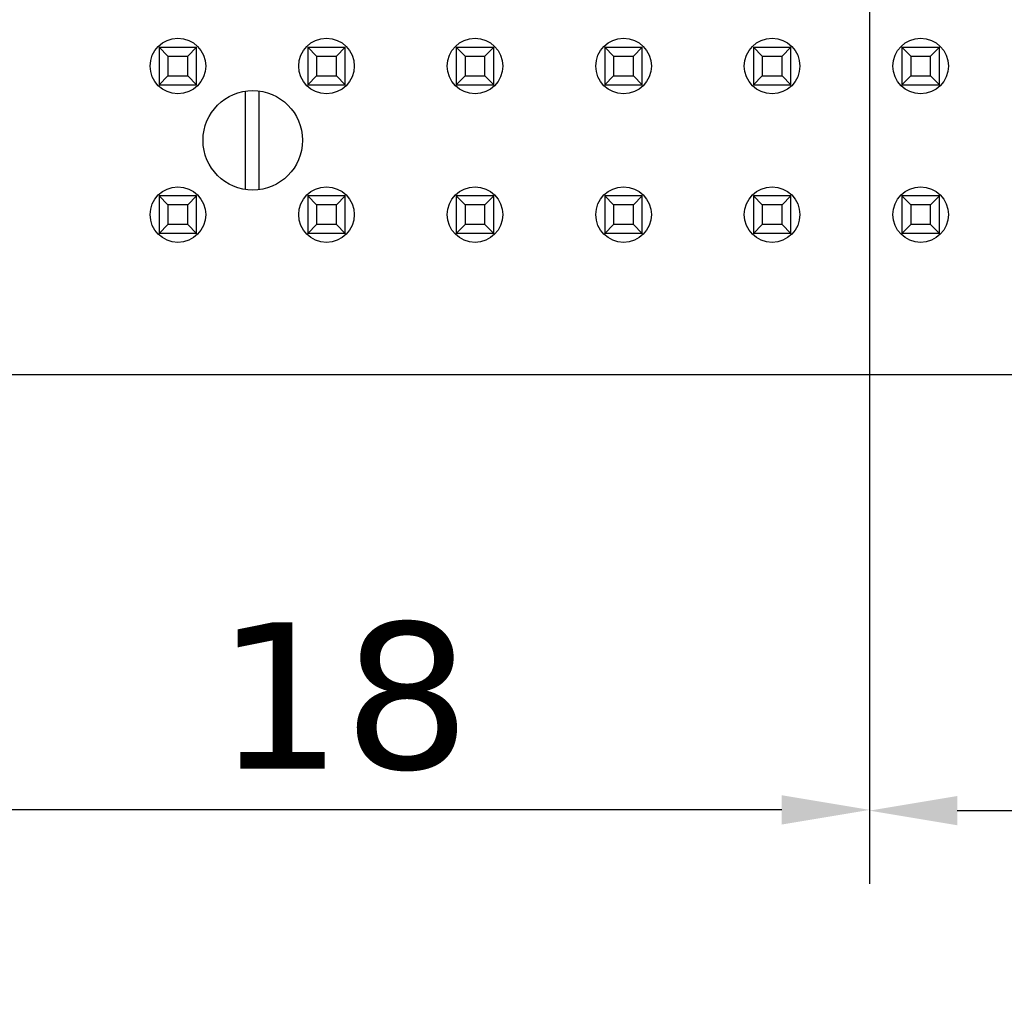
# Model space of a CAD drawing. Header units: millimetres. Extents: x 170 to 326, y 157 to 284.
# Tile 37 of 117: x 249 to 266, y 202 to 219. Entities that reach past the tile are written whole.
import ezdxf

# ---------------------------------------------------------------- set-up
doc = ezdxf.new("R2010")
doc.units = ezdxf.units.MM
doc.header["$LTSCALE"] = 30.734
doc.header["$PDMODE"] = 3
doc.header["$PDSIZE"] = 0.3125
doc.layers.get('0').update_dxf_attribs({"linetype": 'CONTINUOUS'})
doc.layers.get('Defpoints').update_dxf_attribs({"linetype": 'CONTINUOUS'})
doc.layers.add('dim', color=6, linetype='CONTINUOUS', lineweight=9)
doc.styles.add('Verdana', font='verdana.ttf', dxfattribs={"height": 2.5})
doc.dimstyles.new('aaaaaaaa 3.0', dxfattribs={"dimtxt": 2.5, "dimasz": 1.5, "dimexe": 1.25, "dimexo": 0.625, "dimtad": 1, "dimdec": 1, "dimzin": 9, "dimdsep": 46, "dimtxsty": 'Verdana', "dimcen": 0, "dimazin": 0, "dimtfac": 1, "dimtofl": 0, "dimtmove": 0, "dimatfit": 3, "dimfxl": 1, "dimlwd": 25, "dimlwe": 25, "dimarcsym": 0})

# ---------------------------------------------------------------- blocks, each defined once
blk = doc.blocks.new('*D9')
at = {"layer": 'Defpoints', "color": 0}
for p in [(223.204, 216.126), (308.179, 215.656), (308.179, 197.799)]:
    blk.add_point(p, dxfattribs=at)
at = {"layer": 'dim', "color": 0, "lineweight": 25}
for p, q in [((223.204, 215.501), (223.204, 196.549)), ((308.179, 215.031), (308.179, 196.549)), ((224.704, 197.799), (306.679, 197.799))]:
    blk.add_line(p, q, dxfattribs=at)
at = {"layer": 'dim', "color": 0}
for points in [[(224.704, 198.049), (224.704, 197.549), (223.204, 197.799)], [(306.679, 197.549), (306.679, 198.049), (308.179, 197.799)]]:
    blk.add_solid(points, dxfattribs=at)
at = {"layer": 'dim', "color": 0, "insert": (265.691, 199.731), "char_height": 2.5, "attachment_point": 5, "style": 'Verdana'}
blk.add_mtext('85', dxfattribs=at)
blk = doc.blocks.new('*D14')
at = {"layer": 'Defpoints', "color": 0}
for p in [(245.399, 231.651), (263.399, 231.651), (245.399, 205.68)]:
    blk.add_point(p, dxfattribs=at)
at = {"layer": 'dim', "color": 0, "lineweight": 25}
for p, q in [((245.399, 231.026), (245.399, 204.43)), ((263.399, 231.026), (263.399, 204.43)), ((261.899, 205.68), (246.899, 205.68))]:
    blk.add_line(p, q, dxfattribs=at)
at = {"layer": 'dim', "color": 0}
for points in [[(246.899, 205.93), (246.899, 205.43), (245.399, 205.68)], [(261.899, 205.43), (261.899, 205.93), (263.399, 205.68)]]:
    blk.add_solid(points, dxfattribs=at)
at = {"layer": 'dim', "color": 0, "insert": (254.399, 207.612), "char_height": 2.5, "attachment_point": 5, "style": 'Verdana'}
blk.add_mtext('18', dxfattribs=at)
blk = doc.blocks.new('*D20')
at = {"layer": 'Defpoints', "color": 0}
for p in [(263.399, 231.651), (275.399, 231.651), (275.399, 205.667)]:
    blk.add_point(p, dxfattribs=at)
at = {"layer": 'dim', "color": 0, "lineweight": 25}
for p, q in [((263.399, 231.026), (263.399, 204.417)), ((275.399, 231.026), (275.399, 204.417)), ((264.899, 205.667), (273.899, 205.667))]:
    blk.add_line(p, q, dxfattribs=at)
at = {"layer": 'dim', "color": 0}
for points in [[(264.899, 205.917), (264.899, 205.417), (263.399, 205.667)], [(273.899, 205.417), (273.899, 205.917), (275.399, 205.667)]]:
    blk.add_solid(points, dxfattribs=at)
at = {"layer": 'dim', "color": 0, "insert": (269.399, 207.568), "char_height": 2.5, "attachment_point": 5, "style": 'Verdana'}
blk.add_mtext('12', dxfattribs=at)

msp = doc.modelspace()

# ---------------------------------------------------------------- linework, layer by layer
at = {"linetype": 'Continuous'}
for p, q in [((251.403, 218.566), (251.253, 218.716)), ((251.253, 218.716), (251.893, 218.716)), ((251.253, 218.716), (251.253, 218.076)), ((251.743, 218.566), (251.893, 218.716)), ((251.893, 218.076), (251.893, 218.716)), ((253.793, 218.716), (254.433, 218.716)), ((253.943, 218.566), (253.793, 218.716)), ((253.793, 218.716), (253.793, 218.076)), ((254.283, 218.566), (254.433, 218.716)), ((254.433, 218.076), (254.433, 218.716)), ((256.333, 218.716), (256.973, 218.716)), ((256.483, 218.566), (256.333, 218.716)), ((256.333, 218.716), (256.333, 218.076)), ((256.823, 218.566), (256.973, 218.716)), ((256.973, 218.076), (256.973, 218.716)), ((258.873, 218.716), (259.513, 218.716)), ((259.023, 218.566), (258.873, 218.716)), ((258.873, 218.716), (258.873, 218.076)), ((259.363, 218.566), (259.513, 218.716)), ((259.513, 218.076), (259.513, 218.716)), ((261.413, 218.716), (262.053, 218.716)), ((261.563, 218.566), (261.413, 218.716)), ((261.413, 218.716), (261.413, 218.076)), ((261.903, 218.566), (262.053, 218.716)), ((262.053, 218.076), (262.053, 218.716)), ((263.953, 218.716), (264.593, 218.716)), ((264.103, 218.566), (263.953, 218.716)), ((263.953, 218.716), (263.953, 218.076)), ((264.443, 218.566), (264.593, 218.716)), ((264.593, 218.076), (264.593, 218.716)), ((251.403, 218.566), (251.743, 218.566)), ((251.403, 218.566), (251.403, 218.226)), ((251.743, 218.226), (251.743, 218.566)), ((253.943, 218.566), (254.283, 218.566)), ((253.943, 218.566), (253.943, 218.226)), ((254.283, 218.226), (254.283, 218.566)), ((256.483, 218.566), (256.823, 218.566)), ((256.483, 218.566), (256.483, 218.226)), ((256.823, 218.226), (256.823, 218.566)), ((259.023, 218.566), (259.363, 218.566)), ((259.023, 218.566), (259.023, 218.226)), ((259.363, 218.226), (259.363, 218.566)), ((261.563, 218.566), (261.903, 218.566)), ((261.563, 218.566), (261.563, 218.226)), ((261.903, 218.226), (261.903, 218.566)), ((264.103, 218.566), (264.443, 218.566)), ((264.103, 218.566), (264.103, 218.226)), ((264.443, 218.226), (264.443, 218.566)), ((251.403, 218.226), (251.253, 218.076)), ((251.403, 218.226), (251.743, 218.226)), ((251.743, 218.226), (251.893, 218.076)), ((253.943, 218.226), (253.793, 218.076)), ((253.943, 218.226), (254.283, 218.226)), ((254.283, 218.226), (254.433, 218.076)), ((256.483, 218.226), (256.333, 218.076)), ((256.483, 218.226), (256.823, 218.226)), ((256.823, 218.226), (256.973, 218.076)), ((259.023, 218.226), (258.873, 218.076)), ((259.023, 218.226), (259.363, 218.226)), ((259.363, 218.226), (259.513, 218.076)), ((261.563, 218.226), (261.413, 218.076)), ((261.563, 218.226), (261.903, 218.226)), ((261.903, 218.226), (262.053, 218.076)), ((264.103, 218.226), (263.953, 218.076)), ((264.103, 218.226), (264.443, 218.226)), ((264.443, 218.226), (264.593, 218.076)), ((251.253, 218.076), (251.893, 218.076)), ((253.793, 218.076), (254.433, 218.076)), ((256.333, 218.076), (256.973, 218.076)), ((258.873, 218.076), (259.513, 218.076)), ((261.413, 218.076), (262.053, 218.076)), ((263.953, 218.076), (264.593, 218.076)), ((252.723, 217.964), (252.723, 216.29)), ((252.963, 216.289), (252.963, 217.963)), ((251.893, 216.176), (251.253, 216.176)), ((251.403, 216.026), (251.253, 216.176)), ((251.253, 216.176), (251.253, 215.536)), ((251.743, 216.026), (251.893, 216.176)), ((251.893, 215.536), (251.893, 216.176)), ((254.433, 216.176), (253.793, 216.176)), ((253.943, 216.026), (253.793, 216.176)), ((253.793, 216.176), (253.793, 215.536)), ((254.283, 216.026), (254.433, 216.176)), ((254.433, 215.536), (254.433, 216.176)), ((256.973, 216.176), (256.333, 216.176)), ((256.483, 216.026), (256.333, 216.176)), ((256.333, 216.176), (256.333, 215.536)), ((256.823, 216.026), (256.973, 216.176)), ((256.973, 215.536), (256.973, 216.176)), ((259.513, 216.176), (258.873, 216.176)), ((259.023, 216.026), (258.873, 216.176)), ((258.873, 216.176), (258.873, 215.536)), ((259.363, 216.026), (259.513, 216.176)), ((259.513, 215.536), (259.513, 216.176)), ((262.053, 216.176), (261.413, 216.176)), ((261.563, 216.026), (261.413, 216.176)), ((261.413, 216.176), (261.413, 215.536)), ((261.903, 216.026), (262.053, 216.176)), ((262.053, 215.536), (262.053, 216.176)), ((264.593, 216.176), (263.953, 216.176)), ((264.103, 216.026), (263.953, 216.176)), ((263.953, 216.176), (263.953, 215.536)), ((264.443, 216.026), (264.593, 216.176)), ((264.593, 215.536), (264.593, 216.176)), ((251.743, 216.026), (251.403, 216.026)), ((251.403, 216.026), (251.403, 215.686)), ((251.743, 215.686), (251.743, 216.026)), ((254.283, 216.026), (253.943, 216.026)), ((253.943, 216.026), (253.943, 215.686)), ((254.283, 215.686), (254.283, 216.026)), ((256.823, 216.026), (256.483, 216.026)), ((256.483, 216.026), (256.483, 215.686)), ((256.823, 215.686), (256.823, 216.026)), ((259.363, 216.026), (259.023, 216.026)), ((259.023, 216.026), (259.023, 215.686)), ((259.363, 215.686), (259.363, 216.026)), ((261.903, 216.026), (261.563, 216.026)), ((261.563, 216.026), (261.563, 215.686)), ((261.903, 215.686), (261.903, 216.026)), ((264.443, 216.026), (264.103, 216.026)), ((264.103, 216.026), (264.103, 215.686)), ((264.443, 215.686), (264.443, 216.026)), ((251.403, 215.686), (251.253, 215.536)), ((251.743, 215.686), (251.403, 215.686)), ((251.743, 215.686), (251.893, 215.536)), ((253.943, 215.686), (253.793, 215.536)), ((254.283, 215.686), (253.943, 215.686)), ((254.283, 215.686), (254.433, 215.536)), ((256.483, 215.686), (256.333, 215.536)), ((256.823, 215.686), (256.483, 215.686)), ((256.823, 215.686), (256.973, 215.536)), ((259.023, 215.686), (258.873, 215.536)), ((259.363, 215.686), (259.023, 215.686)), ((259.363, 215.686), (259.513, 215.536)), ((261.563, 215.686), (261.413, 215.536)), ((261.903, 215.686), (261.563, 215.686)), ((261.903, 215.686), (262.053, 215.536)), ((264.103, 215.686), (263.953, 215.536)), ((264.443, 215.686), (264.103, 215.686)), ((264.443, 215.686), (264.593, 215.536)), ((251.893, 215.536), (251.253, 215.536)), ((254.433, 215.536), (253.793, 215.536)), ((256.973, 215.536), (256.333, 215.536)), ((259.513, 215.536), (258.873, 215.536)), ((262.053, 215.536), (261.413, 215.536)), ((264.593, 215.536), (263.953, 215.536)), ((226.708, 213.126), (305.207, 213.117))]:
    msp.add_line(p, q, dxfattribs=at)
for centre, radius in [((251.573, 218.396), 0.475), ((254.113, 218.396), 0.475), ((256.653, 218.396), 0.475), ((259.193, 218.396), 0.475), ((261.733, 218.396), 0.475), ((264.273, 218.396), 0.475), ((252.853, 217.126), 0.85), ((251.573, 215.856), 0.475), ((254.113, 215.856), 0.475), ((256.653, 215.856), 0.475), ((259.193, 215.856), 0.475), ((261.733, 215.856), 0.475), ((264.273, 215.856), 0.475)]:
    msp.add_circle(centre, radius, dxfattribs=at)

# ---------------------------------------------------------------- dimensions: what is measured, and where the dimension line sits
at = {"layer": 'dim'}
for base, p1, p2, picture, middle in [((245.399, 205.68), (263.399, 231.651), (245.399, 231.651), '*D14', (254.399, 207.612)), ((275.399, 205.667), (263.399, 231.651), (275.399, 231.651), '*D20', (269.399, 207.568)), ((308.179, 197.799), (223.204, 216.126), (308.179, 215.656), '*D9', (265.691, 199.731))]:
    dim = msp.add_linear_dim(base=base, p1=p1, p2=p2, dimstyle='aaaaaaaa 3.0', dxfattribs=at)
    dim.commit()
    dim.dimension.update_dxf_attribs({"geometry": picture, "text_midpoint": middle})

doc.saveas('drawing.dxf')
